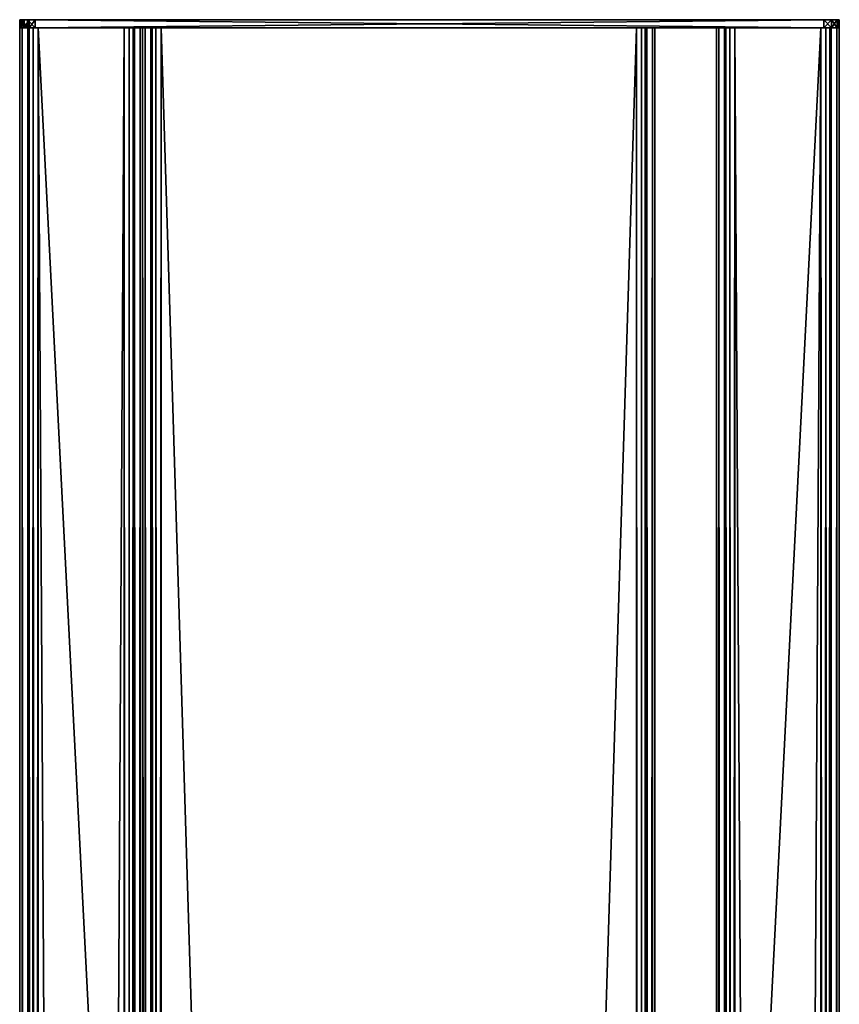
# Model space of a CAD drawing. Header units: millimetres. Extents: x 1 to 81, y -768 to 734.
# Tile 8 of 8: x 1 to 81, y 638 to 734. Entities that reach past the tile are written whole.
import ezdxf

# ---------------------------------------------------------------- set-up
doc = ezdxf.new("R2010")
doc.units = ezdxf.units.MM
doc.header["$LTSCALE"] = 25.4
doc.layers.get('0').update_dxf_attribs({"true_color": 0xff5454})

# ---------------------------------------------------------------- blocks, each defined once
blk = doc.blocks.new('CAMELEON-CANOPY-B-1500-8610-8608-8560-8558.STL#2')
at = {"color": 0}
mesh = blk.add_polyface(dxfattribs=at)
corners = [(1.305, 733.65, 41.691), (1.104, 732.85, 40.941), (1.305, 732.85, 41.691), (1.104, 733.65, 40.941)]
mesh.append_faces([[corners[k] for k in face] for face in [(0, 1, 2), (1, 0, 3)]], dxfattribs={"vtx0": -1, "color": 0})
mesh = blk.add_polyface(dxfattribs=at)
corners = [(1.104, 733.65, 16.441), (1.218, 732.85, 15.867), (1.104, 732.85, 16.441), (1.218, 733.65, 15.867)]
mesh.append_faces([[corners[k] for k in face] for face in [(0, 1, 2), (1, 0, 3)]], dxfattribs={"vtx0": -1, "color": 0})
mesh = blk.add_polyface(dxfattribs=at)
corners = [(1.104, 733.65, 40.941), (1.104, 732.85, 16.441), (1.104, 732.85, 40.941), (1.104, 733.65, 16.441)]
mesh.append_faces([[corners[k] for k in face] for face in [(0, 1, 2), (1, 0, 3)]], dxfattribs={"vtx0": -1, "color": 0})
mesh = blk.add_polyface(dxfattribs=at)
corners = [(2.03, 733.65, 15.055), (79.604, 733.65, 14.941), (2.604, 733.65, 14.941), (80.354, 733.65, 15.142), (1.543, 733.65, 15.38), (80.903, 733.65, 15.691), (1.218, 733.65, 15.867), (81.104, 733.65, 16.441), (1.104, 733.65, 16.441), (1.104, 733.65, 40.941), (81.104, 733.65, 40.941), (1.305, 733.65, 41.691), (80.903, 733.65, 41.691), (1.854, 733.65, 42.24), (80.354, 733.65, 42.24), (2.604, 733.65, 42.441), (79.604, 733.65, 42.441)]
mesh.append_faces([[corners[k] for k in face] for face in [(0, 1, 2), (14, 15, 16)]], dxfattribs={"vtx0": -1, "color": 0})
mesh.append_faces([[corners[k] for k in face] for face in [(1, 0, 3), (3, 4, 5), (5, 6, 7), (7, 9, 10), (10, 11, 12), (12, 13, 14)]], dxfattribs={"vtx0": -1, "vtx1": -1, "color": 0})
mesh.append_faces([[corners[k] for k in face] for face in [(3, 0, 4), (5, 4, 6), (7, 6, 8), (7, 8, 9), (10, 9, 11), (12, 11, 13), (14, 13, 15)]], dxfattribs={"vtx0": -1, "vtx2": -1, "color": 0})
mesh = blk.add_polyface(dxfattribs=at)
corners = [(1.218, 733.65, 15.867), (1.543, 732.85, 15.38), (1.218, 732.85, 15.867), (1.543, 733.65, 15.38)]
mesh.append_faces([[corners[k] for k in face] for face in [(0, 1, 2), (1, 0, 3)]], dxfattribs={"vtx0": -1, "color": 0})
mesh = blk.add_polyface(dxfattribs=at)
corners = [(1.854, 732.85, 42.24), (1.305, 733.65, 41.691), (1.305, 732.85, 41.691), (1.854, 733.65, 42.24)]
mesh.append_faces([[corners[k] for k in face] for face in [(0, 1, 2), (1, 0, 3)]], dxfattribs={"vtx0": -1, "color": 0})
mesh = blk.add_polyface(dxfattribs=at)
corners = [(2.03, 733.65, 15.055), (1.543, 732.85, 15.38), (1.543, 733.65, 15.38), (2.03, 732.85, 15.055)]
mesh.append_faces([[corners[k] for k in face] for face in [(0, 1, 2), (1, 0, 3)]], dxfattribs={"vtx0": -1, "color": 0})
mesh = blk.add_polyface(dxfattribs=at)
corners = [(2.604, 732.85, 42.441), (1.854, 733.65, 42.24), (1.854, 732.85, 42.24), (2.604, 733.65, 42.441)]
mesh.append_faces([[corners[k] for k in face] for face in [(0, 1, 2), (1, 0, 3)]], dxfattribs={"vtx0": -1, "color": 0})
mesh = blk.add_polyface(dxfattribs=at)
corners = [(2.604, 733.65, 14.941), (2.03, 732.85, 15.055), (2.03, 733.65, 15.055), (2.604, 732.85, 14.941)]
mesh.append_faces([[corners[k] for k in face] for face in [(0, 1, 2), (1, 0, 3)]], dxfattribs={"vtx0": -1, "color": 0})
mesh = blk.add_polyface(dxfattribs=at)
corners = [(79.604, 732.85, 42.441), (2.604, 733.65, 42.441), (2.604, 732.85, 42.441), (79.604, 733.65, 42.441)]
mesh.append_faces([[corners[k] for k in face] for face in [(0, 1, 2), (1, 0, 3)]], dxfattribs={"vtx0": -1, "color": 0})
mesh = blk.add_polyface(dxfattribs=at)
corners = [(79.604, 733.65, 14.941), (2.604, 732.85, 14.941), (2.604, 733.65, 14.941), (79.604, 732.85, 14.941)]
mesh.append_faces([[corners[k] for k in face] for face in [(0, 1, 2), (1, 0, 3)]], dxfattribs={"vtx0": -1, "color": 0})
mesh = blk.add_polyface(dxfattribs=at)
corners = [(80.354, 732.85, 42.24), (79.604, 733.65, 42.441), (79.604, 732.85, 42.441), (80.354, 733.65, 42.24)]
mesh.append_faces([[corners[k] for k in face] for face in [(0, 1, 2), (1, 0, 3)]], dxfattribs={"vtx0": -1, "color": 0})
mesh = blk.add_polyface(dxfattribs=at)
corners = [(80.354, 733.65, 15.142), (79.604, 732.85, 14.941), (79.604, 733.65, 14.941), (80.354, 732.85, 15.142)]
mesh.append_faces([[corners[k] for k in face] for face in [(0, 1, 2), (1, 0, 3)]], dxfattribs={"vtx0": -1, "color": 0})
mesh = blk.add_polyface(dxfattribs=at)
corners = [(80.903, 732.85, 41.691), (80.354, 733.65, 42.24), (80.354, 732.85, 42.24), (80.903, 733.65, 41.691)]
mesh.append_faces([[corners[k] for k in face] for face in [(0, 1, 2), (1, 0, 3)]], dxfattribs={"vtx0": -1, "color": 0})
mesh = blk.add_polyface(dxfattribs=at)
corners = [(80.903, 733.65, 15.691), (80.354, 732.85, 15.142), (80.354, 733.65, 15.142), (80.903, 732.85, 15.691)]
mesh.append_faces([[corners[k] for k in face] for face in [(0, 1, 2), (1, 0, 3)]], dxfattribs={"vtx0": -1, "color": 0})
mesh = blk.add_polyface(dxfattribs=at)
corners = [(81.104, 733.65, 40.941), (80.903, 732.85, 41.691), (81.104, 732.85, 40.941), (80.903, 733.65, 41.691)]
mesh.append_faces([[corners[k] for k in face] for face in [(0, 1, 2), (1, 0, 3)]], dxfattribs={"vtx0": -1, "color": 0})
mesh = blk.add_polyface(dxfattribs=at)
corners = [(80.903, 733.65, 15.691), (81.104, 732.85, 16.441), (80.903, 732.85, 15.691), (81.104, 733.65, 16.441)]
mesh.append_faces([[corners[k] for k in face] for face in [(0, 1, 2), (1, 0, 3)]], dxfattribs={"vtx0": -1, "color": 0})
mesh = blk.add_polyface(dxfattribs=at)
corners = [(81.104, 733.65, 16.441), (81.104, 732.85, 40.941), (81.104, 732.85, 16.441), (81.104, 733.65, 40.941)]
mesh.append_faces([[corners[k] for k in face] for face in [(0, 1, 2), (1, 0, 3)]], dxfattribs={"vtx0": -1, "color": 0})
mesh = blk.add_polyface(dxfattribs=at)
corners = [(80.354, 732.85, 15.142), (2.604, 732.85, 14.941), (79.604, 732.85, 14.941), (2.03, 732.85, 15.055), (1.543, 732.85, 15.38), (80.903, 732.85, 15.691), (1.218, 732.85, 15.867), (81.104, 732.85, 16.441), (1.104, 732.85, 16.441), (81.104, 732.85, 40.941), (1.104, 732.85, 40.941), (80.903, 732.85, 41.691), (1.305, 732.85, 41.691), (80.354, 732.85, 42.24), (1.854, 732.85, 42.24), (79.604, 732.85, 42.441), (2.604, 732.85, 42.441)]
mesh.append_faces([[corners[k] for k in face] for face in [(0, 1, 2), (14, 15, 16)]], dxfattribs={"vtx0": -1, "color": 0})
mesh.append_faces([[corners[k] for k in face] for face in [(1, 0, 3), (3, 0, 4), (4, 5, 6), (6, 7, 8), (8, 9, 10), (10, 11, 12), (12, 13, 14)]], dxfattribs={"vtx0": -1, "vtx1": -1, "color": 0})
mesh.append_faces([[corners[k] for k in face] for face in [(4, 0, 5), (6, 5, 7), (8, 7, 9), (10, 9, 11), (12, 11, 13), (14, 13, 15)]], dxfattribs={"vtx0": -1, "vtx2": -1, "color": 0})
mesh = blk.add_polyface(dxfattribs=at)
corners = [(70.004, 732.85, 15.432), (79.304, 732.85, 15.191), (70.904, 732.85, 15.191), (80.204, 732.85, 15.432), (70.904, 732.85, 15.991), (69.345, 732.85, 16.091), (70.404, 732.85, 16.125), (69.104, 732.85, 16.991), (70.038, 732.85, 16.491), (69.904, 732.85, 16.991), (69.104, 732.85, 22.191), (69.904, 732.85, 22.191), (2.004, 732.85, 15.432), (11.304, 732.85, 15.191), (2.904, 732.85, 15.191), (12.204, 732.85, 15.432), (2.904, 732.85, 15.991), (1.345, 732.85, 16.091), (2.404, 732.85, 16.125), (1.104, 732.85, 16.991), (2.038, 732.85, 16.491), (1.904, 732.85, 16.991), (1.104, 732.85, 40.391), (1.904, 732.85, 40.391), (1.345, 732.85, 41.291), (2.038, 732.85, 40.891), (2.404, 732.85, 41.257), (2.904, 732.85, 41.391), (2.004, 732.85, 41.95), (79.304, 732.85, 41.391), (79.304, 732.85, 15.991), (80.862, 732.85, 16.091), (79.804, 732.85, 16.125), (81.104, 732.85, 16.991), (80.17, 732.85, 16.491), (80.304, 732.85, 16.991), (80.304, 732.85, 40.391), (81.104, 732.85, 40.391), (80.17, 732.85, 40.891), (80.862, 732.85, 41.291), (79.804, 732.85, 41.257), (80.204, 732.85, 41.95), (2.904, 732.85, 42.191), (79.304, 732.85, 42.191), (11.304, 732.85, 15.991), (12.862, 732.85, 16.091), (11.804, 732.85, 16.125), (13.104, 732.85, 16.991), (12.17, 732.85, 16.491), (12.304, 732.85, 16.991), (12.304, 732.85, 22.191), (13.104, 732.85, 22.191)]
mesh.append_faces([[corners[k] for k in face] for face in [(0, 1, 2), (9, 10, 11), (12, 13, 14), (41, 42, 43), (47, 50, 51)]], dxfattribs={"vtx0": -1, "color": 0})
mesh.append_faces([[corners[k] for k in face] for face in [(1, 0, 3), (4, 5, 6), (6, 7, 8), (8, 7, 9), (13, 12, 15), (16, 17, 18), (18, 19, 20), (20, 19, 21), (21, 22, 23), (23, 24, 25), (25, 24, 26), (26, 24, 27), (27, 28, 29), (3, 30, 31), (30, 3, 4), (31, 32, 33), (33, 36, 37), (37, 38, 39), (39, 29, 41), (15, 44, 45), (44, 15, 16), (45, 46, 47)]], dxfattribs={"vtx0": -1, "vtx1": -1, "color": 0})
mesh.append_faces([[corners[k] for k in face] for face in [(3, 0, 4), (15, 12, 16), (41, 29, 28)]], dxfattribs={"vtx0": -1, "vtx1": -1, "vtx2": -1, "color": 0})
mesh.append_faces([[corners[k] for k in face] for face in [(4, 0, 5), (6, 5, 7), (9, 7, 10), (16, 12, 17), (18, 17, 19), (21, 19, 22), (23, 22, 24), (27, 24, 28), (31, 30, 32), (33, 32, 34), (33, 34, 35), (33, 35, 36), (37, 36, 38), (39, 38, 40), (39, 40, 29), (41, 28, 42), (45, 44, 46), (47, 46, 48), (47, 48, 49), (47, 49, 50)]], dxfattribs={"vtx0": -1, "vtx2": -1, "color": 0})
mesh = blk.add_polyface(dxfattribs=at)
corners = [(1.345, 732.85, 41.291), (1.104, -767.15, 40.391), (1.345, -767.15, 41.291), (1.104, 732.85, 40.391)]
mesh.append_faces([[corners[k] for k in face] for face in [(0, 1, 2), (1, 0, 3)]], dxfattribs={"vtx0": -1, "color": 0})
mesh = blk.add_polyface(dxfattribs=at)
corners = [(1.104, 732.85, 40.391), (1.104, -767.15, 16.991), (1.104, -767.15, 40.391), (1.104, 732.85, 16.991)]
mesh.append_faces([[corners[k] for k in face] for face in [(0, 1, 2), (1, 0, 3)]], dxfattribs={"vtx0": -1, "color": 0})
mesh = blk.add_polyface(dxfattribs=at)
corners = [(1.104, 732.85, 16.991), (1.345, -767.15, 16.091), (1.104, -767.15, 16.991), (1.345, 732.85, 16.091)]
mesh.append_faces([[corners[k] for k in face] for face in [(0, 1, 2), (1, 0, 3)]], dxfattribs={"vtx0": -1, "color": 0})
mesh = blk.add_polyface(dxfattribs=at)
corners = [(2.004, -767.15, 41.95), (1.345, 732.85, 41.291), (1.345, -767.15, 41.291), (2.004, 732.85, 41.95)]
mesh.append_faces([[corners[k] for k in face] for face in [(0, 1, 2), (1, 0, 3)]], dxfattribs={"vtx0": -1, "color": 0})
mesh = blk.add_polyface(dxfattribs=at)
corners = [(2.004, 732.85, 15.432), (1.345, -767.15, 16.091), (1.345, 732.85, 16.091), (2.004, -767.15, 15.432)]
mesh.append_faces([[corners[k] for k in face] for face in [(0, 1, 2), (1, 0, 3)]], dxfattribs={"vtx0": -1, "color": 0})
mesh = blk.add_polyface(dxfattribs=at)
corners = [(2.038, 732.85, 16.491), (1.904, -767.15, 16.991), (2.038, -767.15, 16.491), (1.904, 732.85, 16.991)]
mesh.append_faces([[corners[k] for k in face] for face in [(0, 1, 2), (1, 0, 3)]], dxfattribs={"vtx0": -1, "color": 0})
mesh = blk.add_polyface(dxfattribs=at)
corners = [(1.904, 732.85, 16.991), (1.904, -767.15, 40.391), (1.904, -767.15, 16.991), (1.904, 732.85, 40.391)]
mesh.append_faces([[corners[k] for k in face] for face in [(0, 1, 2), (1, 0, 3)]], dxfattribs={"vtx0": -1, "color": 0})
mesh = blk.add_polyface(dxfattribs=at)
corners = [(1.904, 732.85, 40.391), (2.038, -767.15, 40.891), (1.904, -767.15, 40.391), (2.038, 732.85, 40.891)]
mesh.append_faces([[corners[k] for k in face] for face in [(0, 1, 2), (1, 0, 3)]], dxfattribs={"vtx0": -1, "color": 0})
mesh = blk.add_polyface(dxfattribs=at)
corners = [(2.904, -767.15, 42.191), (2.004, 732.85, 41.95), (2.004, -767.15, 41.95), (2.904, 732.85, 42.191)]
mesh.append_faces([[corners[k] for k in face] for face in [(0, 1, 2), (1, 0, 3)]], dxfattribs={"vtx0": -1, "color": 0})
mesh = blk.add_polyface(dxfattribs=at)
corners = [(2.904, 732.85, 15.191), (2.004, -767.15, 15.432), (2.004, 732.85, 15.432), (2.904, -767.15, 15.191)]
mesh.append_faces([[corners[k] for k in face] for face in [(0, 1, 2), (1, 0, 3)]], dxfattribs={"vtx0": -1, "color": 0})
mesh = blk.add_polyface(dxfattribs=at)
corners = [(2.404, 732.85, 16.125), (2.038, -767.15, 16.491), (2.404, -767.15, 16.125), (2.038, 732.85, 16.491)]
mesh.append_faces([[corners[k] for k in face] for face in [(0, 1, 2), (1, 0, 3)]], dxfattribs={"vtx0": -1, "color": 0})
mesh = blk.add_polyface(dxfattribs=at)
corners = [(2.404, 732.85, 41.257), (2.038, -767.15, 40.891), (2.038, 732.85, 40.891), (2.404, -767.15, 41.257)]
mesh.append_faces([[corners[k] for k in face] for face in [(0, 1, 2), (1, 0, 3)]], dxfattribs={"vtx0": -1, "color": 0})
mesh = blk.add_polyface(dxfattribs=at)
corners = [(2.904, -767.15, 15.991), (2.404, 732.85, 16.125), (2.404, -767.15, 16.125), (2.904, 732.85, 15.991)]
mesh.append_faces([[corners[k] for k in face] for face in [(0, 1, 2), (1, 0, 3)]], dxfattribs={"vtx0": -1, "color": 0})
mesh = blk.add_polyface(dxfattribs=at)
corners = [(2.904, 732.85, 41.391), (2.404, -767.15, 41.257), (2.404, 732.85, 41.257), (2.904, -767.15, 41.391)]
mesh.append_faces([[corners[k] for k in face] for face in [(0, 1, 2), (1, 0, 3)]], dxfattribs={"vtx0": -1, "color": 0})
mesh = blk.add_polyface(dxfattribs=at)
corners = [(11.304, -767.15, 15.991), (2.904, 732.85, 15.991), (2.904, -767.15, 15.991), (11.304, 732.85, 15.991)]
mesh.append_faces([[corners[k] for k in face] for face in [(0, 1, 2), (1, 0, 3)]], dxfattribs={"vtx0": -1, "color": 0})
mesh = blk.add_polyface(dxfattribs=at)
corners = [(79.304, 732.85, 41.391), (2.904, -767.15, 41.391), (2.904, 732.85, 41.391), (79.304, -767.15, 41.391)]
mesh.append_faces([[corners[k] for k in face] for face in [(0, 1, 2), (1, 0, 3)]], dxfattribs={"vtx0": -1, "color": 0})
mesh = blk.add_polyface(dxfattribs=at)
corners = [(79.304, -767.15, 42.191), (2.904, 732.85, 42.191), (2.904, -767.15, 42.191), (79.304, 732.85, 42.191)]
mesh.append_faces([[corners[k] for k in face] for face in [(0, 1, 2), (1, 0, 3)]], dxfattribs={"vtx0": -1, "color": 0})
mesh = blk.add_polyface(dxfattribs=at)
corners = [(11.304, 732.85, 15.191), (2.904, -767.15, 15.191), (2.904, 732.85, 15.191), (11.304, -767.15, 15.191)]
mesh.append_faces([[corners[k] for k in face] for face in [(0, 1, 2), (1, 0, 3)]], dxfattribs={"vtx0": -1, "color": 0})
mesh = blk.add_polyface(dxfattribs=at)
corners = [(11.804, -767.15, 16.125), (11.304, 732.85, 15.991), (11.304, -767.15, 15.991), (11.804, 732.85, 16.125)]
mesh.append_faces([[corners[k] for k in face] for face in [(0, 1, 2), (1, 0, 3)]], dxfattribs={"vtx0": -1, "color": 0})
mesh = blk.add_polyface(dxfattribs=at)
corners = [(12.204, 732.85, 15.432), (11.304, -767.15, 15.191), (11.304, 732.85, 15.191), (12.204, -767.15, 15.432)]
mesh.append_faces([[corners[k] for k in face] for face in [(0, 1, 2), (1, 0, 3)]], dxfattribs={"vtx0": -1, "color": 0})
mesh = blk.add_polyface(dxfattribs=at)
corners = [(12.17, 732.85, 16.491), (11.804, -767.15, 16.125), (12.17, -767.15, 16.491), (11.804, 732.85, 16.125)]
mesh.append_faces([[corners[k] for k in face] for face in [(0, 1, 2), (1, 0, 3)]], dxfattribs={"vtx0": -1, "color": 0})
mesh = blk.add_polyface(dxfattribs=at)
corners = [(12.304, 732.85, 16.991), (12.17, -767.15, 16.491), (12.304, -767.15, 16.991), (12.17, 732.85, 16.491)]
mesh.append_faces([[corners[k] for k in face] for face in [(0, 1, 2), (1, 0, 3)]], dxfattribs={"vtx0": -1, "color": 0})
mesh = blk.add_polyface(dxfattribs=at)
corners = [(12.862, 732.85, 16.091), (12.204, -767.15, 15.432), (12.204, 732.85, 15.432), (12.862, -767.15, 16.091)]
mesh.append_faces([[corners[k] for k in face] for face in [(0, 1, 2), (1, 0, 3)]], dxfattribs={"vtx0": -1, "color": 0})
mesh = blk.add_polyface(dxfattribs=at)
corners = [(12.304, 732.85, 22.191), (12.304, -767.15, 16.991), (12.304, -767.15, 22.191), (12.304, 732.85, 16.991)]
mesh.append_faces([[corners[k] for k in face] for face in [(0, 1, 2), (1, 0, 3)]], dxfattribs={"vtx0": -1, "color": 0})
mesh = blk.add_polyface(dxfattribs=at)
corners = [(13.104, -767.15, 22.191), (12.304, 732.85, 22.191), (12.304, -767.15, 22.191), (13.104, 732.85, 22.191)]
mesh.append_faces([[corners[k] for k in face] for face in [(0, 1, 2), (1, 0, 3)]], dxfattribs={"vtx0": -1, "color": 0})
mesh = blk.add_polyface(dxfattribs=at)
corners = [(12.862, 732.85, 16.091), (13.104, -767.15, 16.991), (12.862, -767.15, 16.091), (13.104, 732.85, 16.991)]
mesh.append_faces([[corners[k] for k in face] for face in [(0, 1, 2), (1, 0, 3)]], dxfattribs={"vtx0": -1, "color": 0})
mesh = blk.add_polyface(dxfattribs=at)
corners = [(14.004, 732.85, 15.432), (61.304, 732.85, 15.191), (14.904, 732.85, 15.191), (62.204, 732.85, 15.432), (14.904, 732.85, 15.991), (13.345, 732.85, 16.091), (14.404, 732.85, 16.125), (13.104, 732.85, 16.991), (14.038, 732.85, 16.491), (13.904, 732.85, 16.991), (13.104, 732.85, 22.191), (13.904, 732.85, 22.191), (61.304, 732.85, 15.991), (62.862, 732.85, 16.091), (61.804, 732.85, 16.125), (63.104, 732.85, 16.991), (62.17, 732.85, 16.491), (62.304, 732.85, 16.991), (62.304, 732.85, 22.191), (63.104, 732.85, 22.191)]
mesh.append_faces([[corners[k] for k in face] for face in [(0, 1, 2), (9, 10, 11), (15, 18, 19)]], dxfattribs={"vtx0": -1, "color": 0})
mesh.append_faces([[corners[k] for k in face] for face in [(1, 0, 3), (4, 5, 6), (6, 7, 8), (8, 7, 9), (3, 12, 13), (12, 3, 4), (13, 14, 15)]], dxfattribs={"vtx0": -1, "vtx1": -1, "color": 0})
mesh.append_faces([[corners[k] for k in face] for face in [(3, 0, 4)]], dxfattribs={"vtx0": -1, "vtx1": -1, "vtx2": -1, "color": 0})
mesh.append_faces([[corners[k] for k in face] for face in [(4, 0, 5), (6, 5, 7), (9, 7, 10), (13, 12, 14), (15, 14, 16), (15, 16, 17), (15, 17, 18)]], dxfattribs={"vtx0": -1, "vtx2": -1, "color": 0})
mesh = blk.add_polyface(dxfattribs=at)
corners = [(13.104, 732.85, 22.191), (13.104, -767.15, 16.991), (13.104, -767.15, 22.191), (13.104, 732.85, 16.991)]
mesh.append_faces([[corners[k] for k in face] for face in [(0, 1, 2), (1, 0, 3)]], dxfattribs={"vtx0": -1, "color": 0})
mesh = blk.add_polyface(dxfattribs=at)
corners = [(13.904, -767.15, 22.191), (13.104, 732.85, 22.191), (13.104, -767.15, 22.191), (13.904, 732.85, 22.191)]
mesh.append_faces([[corners[k] for k in face] for face in [(0, 1, 2), (1, 0, 3)]], dxfattribs={"vtx0": -1, "color": 0})
mesh = blk.add_polyface(dxfattribs=at)
corners = [(13.104, 732.85, 16.991), (13.345, -767.15, 16.091), (13.104, -767.15, 16.991), (13.345, 732.85, 16.091)]
mesh.append_faces([[corners[k] for k in face] for face in [(0, 1, 2), (1, 0, 3)]], dxfattribs={"vtx0": -1, "color": 0})
mesh = blk.add_polyface(dxfattribs=at)
corners = [(13.104, 732.85, 16.991), (13.104, -767.15, 22.191), (13.104, -767.15, 16.991), (13.104, 732.85, 22.191)]
mesh.append_faces([[corners[k] for k in face] for face in [(0, 1, 2), (1, 0, 3)]], dxfattribs={"vtx0": -1, "color": 0})
mesh = blk.add_polyface(dxfattribs=at)
corners = [(13.345, 732.85, 16.091), (14.004, -767.15, 15.432), (13.345, -767.15, 16.091), (14.004, 732.85, 15.432)]
mesh.append_faces([[corners[k] for k in face] for face in [(0, 1, 2), (1, 0, 3)]], dxfattribs={"vtx0": -1, "color": 0})
mesh = blk.add_polyface(dxfattribs=at)
corners = [(13.904, 732.85, 16.991), (13.904, -767.15, 22.191), (13.904, -767.15, 16.991), (13.904, 732.85, 22.191)]
mesh.append_faces([[corners[k] for k in face] for face in [(0, 1, 2), (1, 0, 3)]], dxfattribs={"vtx0": -1, "color": 0})
mesh = blk.add_polyface(dxfattribs=at)
corners = [(14.038, 732.85, 16.491), (13.904, -767.15, 16.991), (14.038, -767.15, 16.491), (13.904, 732.85, 16.991)]
mesh.append_faces([[corners[k] for k in face] for face in [(0, 1, 2), (1, 0, 3)]], dxfattribs={"vtx0": -1, "color": 0})
mesh = blk.add_polyface(dxfattribs=at)
corners = [(14.904, 732.85, 15.191), (14.004, -767.15, 15.432), (14.004, 732.85, 15.432), (14.904, -767.15, 15.191)]
mesh.append_faces([[corners[k] for k in face] for face in [(0, 1, 2), (1, 0, 3)]], dxfattribs={"vtx0": -1, "color": 0})
mesh = blk.add_polyface(dxfattribs=at)
corners = [(14.404, -767.15, 16.125), (14.038, 732.85, 16.491), (14.038, -767.15, 16.491), (14.404, 732.85, 16.125)]
mesh.append_faces([[corners[k] for k in face] for face in [(0, 1, 2), (1, 0, 3)]], dxfattribs={"vtx0": -1, "color": 0})
mesh = blk.add_polyface(dxfattribs=at)
corners = [(14.904, -767.15, 15.991), (14.404, 732.85, 16.125), (14.404, -767.15, 16.125), (14.904, 732.85, 15.991)]
mesh.append_faces([[corners[k] for k in face] for face in [(0, 1, 2), (1, 0, 3)]], dxfattribs={"vtx0": -1, "color": 0})
mesh = blk.add_polyface(dxfattribs=at)
corners = [(61.304, -767.15, 15.991), (14.904, 732.85, 15.991), (14.904, -767.15, 15.991), (61.304, 732.85, 15.991)]
mesh.append_faces([[corners[k] for k in face] for face in [(0, 1, 2), (1, 0, 3)]], dxfattribs={"vtx0": -1, "color": 0})
mesh = blk.add_polyface(dxfattribs=at)
corners = [(61.304, 732.85, 15.191), (14.904, -767.15, 15.191), (14.904, 732.85, 15.191), (61.304, -767.15, 15.191)]
mesh.append_faces([[corners[k] for k in face] for face in [(0, 1, 2), (1, 0, 3)]], dxfattribs={"vtx0": -1, "color": 0})
mesh = blk.add_polyface(dxfattribs=at)
corners = [(61.804, -767.15, 16.125), (61.304, 732.85, 15.991), (61.304, -767.15, 15.991), (61.804, 732.85, 16.125)]
mesh.append_faces([[corners[k] for k in face] for face in [(0, 1, 2), (1, 0, 3)]], dxfattribs={"vtx0": -1, "color": 0})
mesh = blk.add_polyface(dxfattribs=at)
corners = [(62.204, 732.85, 15.432), (61.304, -767.15, 15.191), (61.304, 732.85, 15.191), (62.204, -767.15, 15.432)]
mesh.append_faces([[corners[k] for k in face] for face in [(0, 1, 2), (1, 0, 3)]], dxfattribs={"vtx0": -1, "color": 0})
mesh = blk.add_polyface(dxfattribs=at)
corners = [(62.17, 732.85, 16.491), (61.804, -767.15, 16.125), (62.17, -767.15, 16.491), (61.804, 732.85, 16.125)]
mesh.append_faces([[corners[k] for k in face] for face in [(0, 1, 2), (1, 0, 3)]], dxfattribs={"vtx0": -1, "color": 0})
mesh = blk.add_polyface(dxfattribs=at)
corners = [(62.304, 732.85, 16.991), (62.17, -767.15, 16.491), (62.304, -767.15, 16.991), (62.17, 732.85, 16.491)]
mesh.append_faces([[corners[k] for k in face] for face in [(0, 1, 2), (1, 0, 3)]], dxfattribs={"vtx0": -1, "color": 0})
mesh = blk.add_polyface(dxfattribs=at)
corners = [(62.862, 732.85, 16.091), (62.204, -767.15, 15.432), (62.204, 732.85, 15.432), (62.862, -767.15, 16.091)]
mesh.append_faces([[corners[k] for k in face] for face in [(0, 1, 2), (1, 0, 3)]], dxfattribs={"vtx0": -1, "color": 0})
mesh = blk.add_polyface(dxfattribs=at)
corners = [(62.304, 732.85, 22.191), (62.304, -767.15, 16.991), (62.304, -767.15, 22.191), (62.304, 732.85, 16.991)]
mesh.append_faces([[corners[k] for k in face] for face in [(0, 1, 2), (1, 0, 3)]], dxfattribs={"vtx0": -1, "color": 0})
mesh = blk.add_polyface(dxfattribs=at)
corners = [(63.104, -767.15, 22.191), (62.304, 732.85, 22.191), (62.304, -767.15, 22.191), (63.104, 732.85, 22.191)]
mesh.append_faces([[corners[k] for k in face] for face in [(0, 1, 2), (1, 0, 3)]], dxfattribs={"vtx0": -1, "color": 0})
mesh = blk.add_polyface(dxfattribs=at)
corners = [(62.862, 732.85, 16.091), (63.104, -767.15, 16.991), (62.862, -767.15, 16.091), (63.104, 732.85, 16.991)]
mesh.append_faces([[corners[k] for k in face] for face in [(0, 1, 2), (1, 0, 3)]], dxfattribs={"vtx0": -1, "color": 0})
mesh = blk.add_polyface(dxfattribs=at)
corners = [(63.104, 732.85, 16.991), (63.104, -767.15, 22.191), (63.104, -767.15, 16.991), (63.104, 732.85, 22.191)]
mesh.append_faces([[corners[k] for k in face] for face in [(0, 1, 2), (1, 0, 3)]], dxfattribs={"vtx0": -1, "color": 0})
mesh = blk.add_polyface(dxfattribs=at)
corners = [(69.904, -767.15, 22.191), (69.104, 732.85, 22.191), (69.104, -767.15, 22.191), (69.904, 732.85, 22.191)]
mesh.append_faces([[corners[k] for k in face] for face in [(0, 1, 2), (1, 0, 3)]], dxfattribs={"vtx0": -1, "color": 0})
mesh = blk.add_polyface(dxfattribs=at)
corners = [(69.104, 732.85, 22.191), (69.104, -767.15, 16.991), (69.104, -767.15, 22.191), (69.104, 732.85, 16.991)]
mesh.append_faces([[corners[k] for k in face] for face in [(0, 1, 2), (1, 0, 3)]], dxfattribs={"vtx0": -1, "color": 0})
mesh = blk.add_polyface(dxfattribs=at)
corners = [(69.104, 732.85, 16.991), (69.345, -767.15, 16.091), (69.104, -767.15, 16.991), (69.345, 732.85, 16.091)]
mesh.append_faces([[corners[k] for k in face] for face in [(0, 1, 2), (1, 0, 3)]], dxfattribs={"vtx0": -1, "color": 0})
mesh = blk.add_polyface(dxfattribs=at)
corners = [(69.345, 732.85, 16.091), (70.004, -767.15, 15.432), (69.345, -767.15, 16.091), (70.004, 732.85, 15.432)]
mesh.append_faces([[corners[k] for k in face] for face in [(0, 1, 2), (1, 0, 3)]], dxfattribs={"vtx0": -1, "color": 0})
mesh = blk.add_polyface(dxfattribs=at)
corners = [(70.038, 732.85, 16.491), (69.904, -767.15, 16.991), (70.038, -767.15, 16.491), (69.904, 732.85, 16.991)]
mesh.append_faces([[corners[k] for k in face] for face in [(0, 1, 2), (1, 0, 3)]], dxfattribs={"vtx0": -1, "color": 0})
mesh = blk.add_polyface(dxfattribs=at)
corners = [(69.904, 732.85, 16.991), (69.904, -767.15, 22.191), (69.904, -767.15, 16.991), (69.904, 732.85, 22.191)]
mesh.append_faces([[corners[k] for k in face] for face in [(0, 1, 2), (1, 0, 3)]], dxfattribs={"vtx0": -1, "color": 0})
mesh = blk.add_polyface(dxfattribs=at)
corners = [(70.904, 732.85, 15.191), (70.004, -767.15, 15.432), (70.004, 732.85, 15.432), (70.904, -767.15, 15.191)]
mesh.append_faces([[corners[k] for k in face] for face in [(0, 1, 2), (1, 0, 3)]], dxfattribs={"vtx0": -1, "color": 0})
mesh = blk.add_polyface(dxfattribs=at)
corners = [(70.404, -767.15, 16.125), (70.038, 732.85, 16.491), (70.038, -767.15, 16.491), (70.404, 732.85, 16.125)]
mesh.append_faces([[corners[k] for k in face] for face in [(0, 1, 2), (1, 0, 3)]], dxfattribs={"vtx0": -1, "color": 0})
mesh = blk.add_polyface(dxfattribs=at)
corners = [(70.904, -767.15, 15.991), (70.404, 732.85, 16.125), (70.404, -767.15, 16.125), (70.904, 732.85, 15.991)]
mesh.append_faces([[corners[k] for k in face] for face in [(0, 1, 2), (1, 0, 3)]], dxfattribs={"vtx0": -1, "color": 0})
mesh = blk.add_polyface(dxfattribs=at)
corners = [(79.304, -767.15, 15.991), (70.904, 732.85, 15.991), (70.904, -767.15, 15.991), (79.304, 732.85, 15.991)]
mesh.append_faces([[corners[k] for k in face] for face in [(0, 1, 2), (1, 0, 3)]], dxfattribs={"vtx0": -1, "color": 0})
mesh = blk.add_polyface(dxfattribs=at)
corners = [(79.304, 732.85, 15.191), (70.904, -767.15, 15.191), (70.904, 732.85, 15.191), (79.304, -767.15, 15.191)]
mesh.append_faces([[corners[k] for k in face] for face in [(0, 1, 2), (1, 0, 3)]], dxfattribs={"vtx0": -1, "color": 0})
mesh = blk.add_polyface(dxfattribs=at)
corners = [(79.804, 732.85, 41.257), (79.304, -767.15, 41.391), (79.304, 732.85, 41.391), (79.804, -767.15, 41.257)]
mesh.append_faces([[corners[k] for k in face] for face in [(0, 1, 2), (1, 0, 3)]], dxfattribs={"vtx0": -1, "color": 0})
mesh = blk.add_polyface(dxfattribs=at)
corners = [(79.804, -767.15, 16.125), (79.304, 732.85, 15.991), (79.304, -767.15, 15.991), (79.804, 732.85, 16.125)]
mesh.append_faces([[corners[k] for k in face] for face in [(0, 1, 2), (1, 0, 3)]], dxfattribs={"vtx0": -1, "color": 0})
mesh = blk.add_polyface(dxfattribs=at)
corners = [(80.204, 732.85, 15.432), (79.304, -767.15, 15.191), (79.304, 732.85, 15.191), (80.204, -767.15, 15.432)]
mesh.append_faces([[corners[k] for k in face] for face in [(0, 1, 2), (1, 0, 3)]], dxfattribs={"vtx0": -1, "color": 0})
mesh = blk.add_polyface(dxfattribs=at)
corners = [(80.204, -767.15, 41.95), (79.304, 732.85, 42.191), (79.304, -767.15, 42.191), (80.204, 732.85, 41.95)]
mesh.append_faces([[corners[k] for k in face] for face in [(0, 1, 2), (1, 0, 3)]], dxfattribs={"vtx0": -1, "color": 0})
mesh = blk.add_polyface(dxfattribs=at)
corners = [(79.804, 732.85, 41.257), (80.17, -767.15, 40.891), (79.804, -767.15, 41.257), (80.17, 732.85, 40.891)]
mesh.append_faces([[corners[k] for k in face] for face in [(0, 1, 2), (1, 0, 3)]], dxfattribs={"vtx0": -1, "color": 0})
mesh = blk.add_polyface(dxfattribs=at)
corners = [(80.17, 732.85, 16.491), (79.804, -767.15, 16.125), (80.17, -767.15, 16.491), (79.804, 732.85, 16.125)]
mesh.append_faces([[corners[k] for k in face] for face in [(0, 1, 2), (1, 0, 3)]], dxfattribs={"vtx0": -1, "color": 0})
mesh = blk.add_polyface(dxfattribs=at)
corners = [(80.17, 732.85, 40.891), (80.304, -767.15, 40.391), (80.17, -767.15, 40.891), (80.304, 732.85, 40.391)]
mesh.append_faces([[corners[k] for k in face] for face in [(0, 1, 2), (1, 0, 3)]], dxfattribs={"vtx0": -1, "color": 0})
mesh = blk.add_polyface(dxfattribs=at)
corners = [(80.304, 732.85, 16.991), (80.17, -767.15, 16.491), (80.304, -767.15, 16.991), (80.17, 732.85, 16.491)]
mesh.append_faces([[corners[k] for k in face] for face in [(0, 1, 2), (1, 0, 3)]], dxfattribs={"vtx0": -1, "color": 0})
mesh = blk.add_polyface(dxfattribs=at)
corners = [(80.862, 732.85, 16.091), (80.204, -767.15, 15.432), (80.204, 732.85, 15.432), (80.862, -767.15, 16.091)]
mesh.append_faces([[corners[k] for k in face] for face in [(0, 1, 2), (1, 0, 3)]], dxfattribs={"vtx0": -1, "color": 0})
mesh = blk.add_polyface(dxfattribs=at)
corners = [(80.862, -767.15, 41.291), (80.204, 732.85, 41.95), (80.204, -767.15, 41.95), (80.862, 732.85, 41.291)]
mesh.append_faces([[corners[k] for k in face] for face in [(0, 1, 2), (1, 0, 3)]], dxfattribs={"vtx0": -1, "color": 0})
mesh = blk.add_polyface(dxfattribs=at)
corners = [(80.304, 732.85, 40.391), (80.304, -767.15, 16.991), (80.304, -767.15, 40.391), (80.304, 732.85, 16.991)]
mesh.append_faces([[corners[k] for k in face] for face in [(0, 1, 2), (1, 0, 3)]], dxfattribs={"vtx0": -1, "color": 0})
mesh = blk.add_polyface(dxfattribs=at)
corners = [(80.862, 732.85, 16.091), (81.104, -767.15, 16.991), (80.862, -767.15, 16.091), (81.104, 732.85, 16.991)]
mesh.append_faces([[corners[k] for k in face] for face in [(0, 1, 2), (1, 0, 3)]], dxfattribs={"vtx0": -1, "color": 0})
mesh = blk.add_polyface(dxfattribs=at)
corners = [(81.104, 732.85, 40.391), (80.862, -767.15, 41.291), (81.104, -767.15, 40.391), (80.862, 732.85, 41.291)]
mesh.append_faces([[corners[k] for k in face] for face in [(0, 1, 2), (1, 0, 3)]], dxfattribs={"vtx0": -1, "color": 0})
mesh = blk.add_polyface(dxfattribs=at)
corners = [(81.104, 732.85, 16.991), (81.104, -767.15, 40.391), (81.104, -767.15, 16.991), (81.104, 732.85, 40.391)]
mesh.append_faces([[corners[k] for k in face] for face in [(0, 1, 2), (1, 0, 3)]], dxfattribs={"vtx0": -1, "color": 0})

msp = doc.modelspace()

# ---------------------------------------------------------------- block references
at = {"color": 250, "true_color": 0x262626}
msp.add_blockref('CAMELEON-CANOPY-B-1500-8610-8608-8560-8558.STL#2', (0, 0), dxfattribs=at)

doc.saveas('drawing.dxf')
